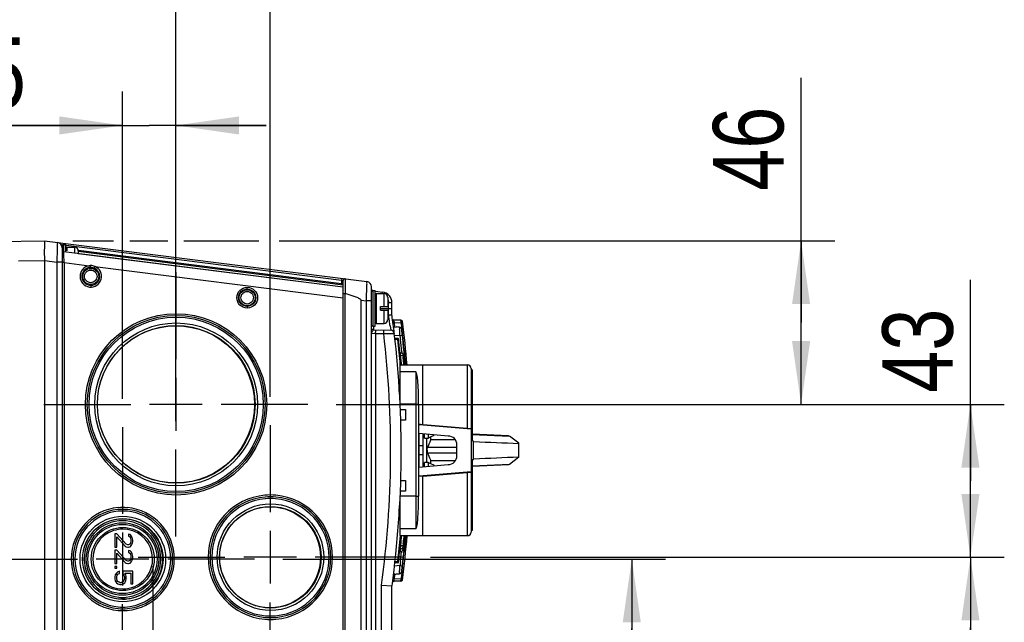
# Model space of a CAD drawing. Header units: inches. Extents: x 0 to 117, y 0 to 83.
# Tile 34 of 73: x 53 to 64, y 69 to 76. Entities that reach past the tile are written whole.
import ezdxf

# ---------------------------------------------------------------- set-up
doc = ezdxf.new("R2010")
doc.units = ezdxf.units.IN
doc.header["$LTSCALE"] = 6.431102
doc.header["$MEASUREMENT"] = 0
doc.linetypes.add('CENTER', pattern=[0.6, 0.375, -0.075, 0.075, -0.075])
doc.layers.get('0').update_dxf_attribs({"linetype": 'CONTINUOUS'})
doc.layers.add('DEFAULT_1', color=7, linetype='CENTER')
doc.styles.get("Standard").update_dxf_attribs({"font": 'txt', "width": 0.8})
doc.dimstyles.new('DIMSTYLE_1', dxfattribs={"dimtxt": 0.78125, "dimasz": 0.7, "dimexe": 0.18, "dimexo": 0.0625, "dimgap": 0.09, "dimtad": 1, "dimdec": 1, "dimzin": 4, "dimdsep": 46, "dimtxsty": 'STANDARD', "dimblk": '_FILLED', "dimblk1": '_FILLED', "dimblk2": '_FILLED', "dimcen": 0.09, "dimadec": 0, "dimazin": 0, "dimtfac": 1, "dimtdec": 1, "dimtofl": 0, "dimtmove": 0, "dimatfit": 3, "dimldrblk": '_FILLED', "dimfxl": 1, "dimtolj": 1, "dimtzin": 4, "dimarcsym": 0})
doc.dimstyles.new('DIMSTYLE_2', dxfattribs={"dimtxt": 0.78125, "dimasz": 0.7, "dimexe": 0.18, "dimexo": 0.0625, "dimgap": 0.09, "dimtad": 1, "dimdec": 0, "dimzin": 4, "dimdsep": 46, "dimtxsty": 'STANDARD', "dimblk": '_FILLED', "dimblk1": '_FILLED', "dimblk2": '_FILLED', "dimcen": 0.09, "dimadec": 0, "dimazin": 0, "dimtfac": 1, "dimtdec": 0, "dimtofl": 0, "dimtmove": 0, "dimatfit": 3, "dimldrblk": '_FILLED', "dimfxl": 1, "dimtolj": 1, "dimtzin": 4, "dimarcsym": 0})

# ---------------------------------------------------------------- blocks, each defined once
blk = doc.blocks.new('_FILLED')
at = {"color": 0, "linetype": 'BYBLOCK'}
blk.add_solid([(0, 0), (-1, 0.143), (-1, -0.143)], dxfattribs=at)
blk = doc.blocks.new('*D3')
at = {"color": 7, "linetype": 'CONTINUOUS'}
for p, q in [((64.009, 70.577), (64.009, 72.803)), ((56.985, 71.423), (64.384, 71.423)), ((64.009, 71.423), (64.009, 70.577)), ((64.009, 69.731), (64.009, 70.577)), ((58.029, 69.731), (64.384, 69.731))]:
    blk.add_line(p, q, dxfattribs=at)
at = {"color": 7, "linetype": 'CONTINUOUS', "xscale": 0.7, "yscale": 0.7, "zscale": 0.7}
for p, rotation in [((64.009, 71.423), 90), ((64.009, 69.731), 270)]:
    blk.add_blockref('_FILLED', p, dxfattribs=dict(at, rotation=rotation))
at = {"color": 7, "linetype": 'CONTINUOUS', "insert": (63.033, 71.553), "char_height": 0.7812, "width": 1.25, "attachment_point": 1, "rotation": 90, "line_spacing_factor": 0.9}
blk.add_mtext('43', dxfattribs=at)
blk = doc.blocks.new('*D4')
at = {"color": 7, "linetype": 'CONTINUOUS'}
for p, q in [((56.394, 69.711), (60.634, 69.711)), ((60.259, 69.711), (60.259, 68.941)), ((60.259, 68.172), (60.259, 68.941)), ((60.259, 68.941), (60.259, 66.514)), ((56.728, 68.172), (60.634, 68.172))]:
    blk.add_line(p, q, dxfattribs=at)
at = {"color": 7, "linetype": 'CONTINUOUS', "xscale": 0.7, "yscale": 0.7, "zscale": 0.7}
for p, rotation in [((60.259, 69.711), 90), ((60.259, 68.172), 270)]:
    blk.add_blockref('_FILLED', p, dxfattribs=dict(at, rotation=rotation))
at = {"color": 7, "linetype": 'CONTINUOUS', "insert": (59.283, 67.764), "char_height": 0.7812, "width": 1.25, "attachment_point": 3, "rotation": 90, "line_spacing_factor": 0.9}
blk.add_mtext('39', dxfattribs=at)
blk = doc.blocks.new('*D16')
at = {"color": 7, "linetype": 'CONTINUOUS'}
for p, q in [((47.548, 73.438), (47.548, 76.898)), ((55.211, 73.198), (55.211, 76.898)), ((47.548, 76.523), (51.379, 76.523)), ((55.211, 76.523), (51.379, 76.523))]:
    blk.add_line(p, q, dxfattribs=at)
at = {"color": 7, "linetype": 'CONTINUOUS', "xscale": 0.7, "yscale": 0.7, "zscale": 0.7, "rotation": 180}
blk.add_blockref('_FILLED', (47.548, 76.523), dxfattribs=at)
at = {"color": 7, "linetype": 'CONTINUOUS', "xscale": 0.7, "yscale": 0.7, "zscale": 0.7}
blk.add_blockref('_FILLED', (55.211, 76.523), dxfattribs=at)
at = {"color": 7, "linetype": 'CONTINUOUS', "insert": (51.379, 77.499), "char_height": 0.7812, "width": 1.875, "attachment_point": 2, "line_spacing_factor": 0.9}
blk.add_mtext('195', dxfattribs=at)
blk = doc.blocks.new('*D17')
at = {"color": 7, "linetype": 'CONTINUOUS'}
for p, q in [((54.62, 71.485), (54.62, 74.886)), ((55.211, 73.198), (55.211, 74.886)), ((54.62, 74.511), (52.299, 74.511)), ((52.299, 74.511), (54.916, 74.511)), ((56.211, 74.511), (54.916, 74.511)), ((55.211, 74.511), (56.211, 74.511))]:
    blk.add_line(p, q, dxfattribs=at)
at = {"color": 7, "linetype": 'CONTINUOUS', "xscale": 0.7, "yscale": 0.7, "zscale": 0.7}
blk.add_blockref('_FILLED', (54.62, 74.511), dxfattribs=at)
at = {"color": 7, "linetype": 'CONTINUOUS', "xscale": 0.7, "yscale": 0.7, "zscale": 0.7, "rotation": 180}
blk.add_blockref('_FILLED', (55.211, 74.511), dxfattribs=at)
at = {"color": 7, "linetype": 'CONTINUOUS', "insert": (53.549, 75.487), "char_height": 0.7812, "width": 1.25, "attachment_point": 3, "line_spacing_factor": 0.9}
blk.add_mtext('15', dxfattribs=at)
blk = doc.blocks.new('*D18')
at = {"color": 7, "linetype": 'CONTINUOUS'}
for p, q in [((55.211, 71.236), (55.211, 76.898)), ((56.254, 71.505), (56.254, 76.898)), ((55.211, 76.523), (54.211, 76.523)), ((54.211, 76.523), (55.733, 76.523)), ((58.995, 76.523), (55.733, 76.523)), ((56.254, 76.523), (58.995, 76.523))]:
    blk.add_line(p, q, dxfattribs=at)
at = {"color": 7, "linetype": 'CONTINUOUS', "xscale": 0.7, "yscale": 0.7, "zscale": 0.7}
blk.add_blockref('_FILLED', (55.211, 76.523), dxfattribs=at)
at = {"color": 7, "linetype": 'CONTINUOUS', "xscale": 0.7, "yscale": 0.7, "zscale": 0.7, "rotation": 180}
blk.add_blockref('_FILLED', (56.254, 76.523), dxfattribs=at)
at = {"color": 7, "linetype": 'CONTINUOUS', "insert": (57.745, 77.499), "char_height": 0.7812, "width": 1.25, "attachment_point": 1, "line_spacing_factor": 0.9}
blk.add_mtext('27', dxfattribs=at)
blk = doc.blocks.new('*D20')
at = {"color": 7, "linetype": 'CONTINUOUS'}
for p, q in [((58.029, 69.731), (64.384, 69.731)), ((64.009, 69.731), (64.009, 68.951)), ((64.009, 68.172), (64.009, 68.951)), ((64.009, 68.951), (64.009, 66.283)), ((56.728, 68.172), (64.384, 68.172))]:
    blk.add_line(p, q, dxfattribs=at)
at = {"color": 7, "linetype": 'CONTINUOUS', "xscale": 0.7, "yscale": 0.7, "zscale": 0.7}
for p, rotation in [((64.009, 69.731), 90), ((64.009, 68.172), 270)]:
    blk.add_blockref('_FILLED', p, dxfattribs=dict(at, rotation=rotation))
at = {"color": 7, "linetype": 'CONTINUOUS', "insert": (63.033, 67.533), "char_height": 0.7812, "width": 1.25, "attachment_point": 3, "rotation": 90, "line_spacing_factor": 0.9}
blk.add_mtext('40', dxfattribs=at)
blk = doc.blocks.new('*D21')
at = {"color": 7, "linetype": 'CONTINUOUS'}
for p, q in [((62.134, 72.328), (62.134, 75.039)), ((54.069, 73.234), (54.521, 73.234)), ((54.702, 73.234), (55.123, 73.234)), ((55.297, 73.234), (56.128, 73.234)), ((56.354, 73.234), (62.509, 73.234)), ((62.134, 73.234), (62.134, 72.328)), ((62.134, 71.423), (62.134, 72.328)), ((56.985, 71.423), (62.509, 71.423))]:
    blk.add_line(p, q, dxfattribs=at)
at = {"color": 7, "linetype": 'CONTINUOUS', "xscale": 0.7, "yscale": 0.7, "zscale": 0.7}
for p, rotation in [((62.134, 73.234), 90), ((62.134, 71.423), 270)]:
    blk.add_blockref('_FILLED', p, dxfattribs=dict(at, rotation=rotation))
at = {"color": 7, "linetype": 'CONTINUOUS', "insert": (61.158, 73.789), "char_height": 0.7812, "width": 1.25, "attachment_point": 1, "rotation": 90, "line_spacing_factor": 0.9}
blk.add_mtext('46', dxfattribs=at)

msp = doc.modelspace()

# ---------------------------------------------------------------- linework, layer by layer
at = {"color": 7, "linetype": 'CONTINUOUS'}
for p, q in [((53.077, 73.222), (53.756, 73.234)), ((53.756, 73.234), (57.327, 72.782)), ((53.954, 73.187), (53.944, 73.188)), ((53.953, 73.182), (53.953, 63.757)), ((53.965, 73.194), (53.965, 73.113)), ((53.965, 73.194), (53.993, 73.194)), ((53.993, 73.109), (53.993, 73.194)), ((57.046, 72.796), (53.996, 73.182)), ((54.004, 73.163), (54.004, 73.123)), ((54.004, 73.163), (54.091, 73.163)), ((54.091, 73.097), (54.091, 73.163)), ((57.063, 72.721), (53.97, 73.112)), ((53.971, 73.052), (53.971, 73.065)), ((53.972, 73.024), (53.971, 73.052)), ((57.063, 72.743), (54.129, 73.114)), ((54.13, 73.123), (54.13, 73.092)), ((54.13, 73.095), (57.063, 72.725)), ((54.131, 73.131), (57.046, 72.763)), ((53.468, 73.012), (53.756, 73.017)), ((53.756, 73.017), (53.756, 63.922)), ((53.756, 73.016), (53.895, 72.998)), ((53.895, 63.941), (53.895, 72.998)), ((53.953, 72.998), (53.895, 72.998)), ((53.973, 72.993), (53.953, 72.993)), ((53.972, 73.008), (53.972, 73.024)), ((53.973, 72.993), (53.972, 73.008)), ((53.973, 72.993), (53.973, 63.947)), ((53.973, 72.993), (54.252, 72.957)), ((54.254, 72.938), (54.252, 72.957)), ((54.268, 72.939), (54.269, 72.959)), ((54.306, 72.931), (54.314, 72.95)), ((54.314, 72.95), (57.064, 72.602)), ((54.268, 72.741), (54.269, 72.721)), ((57.046, 72.796), (57.046, 72.763)), ((57.046, 72.796), (57.063, 72.793)), ((57.063, 72.76), (57.046, 72.763)), ((57.063, 64.146), (57.063, 72.793)), ((57.063, 72.793), (57.063, 72.793)), ((57.085, 72.781), (57.085, 72.735)), ((57.085, 72.735), (57.085, 72.715)), ((57.378, 64.215), (57.378, 72.724)), ((56, 72.699), (56.001, 72.718)), ((57.083, 72.651), (57.083, 64.289)), ((57.085, 72.695), (57.084, 72.673)), ((57.084, 72.673), (57.084, 72.65)), ((57.085, 72.715), (57.085, 72.695)), ((57.39, 72.682), (57.39, 72.289)), ((57.39, 72.682), (57.418, 72.682)), ((57.418, 72.289), (57.418, 72.682)), ((57.422, 72.676), (57.5, 72.666)), ((57.43, 72.651), (57.43, 72.32)), ((57.43, 72.651), (57.516, 72.651)), ((57.516, 72.505), (57.516, 72.651)), ((56, 72.508), (56.001, 72.489)), ((57.26, 72.577), (57.26, 64.362)), ((57.26, 72.577), (57.32, 72.569)), ((57.32, 64.37), (57.32, 72.569)), ((57.378, 72.569), (57.32, 72.569)), ((57.556, 72.611), (57.556, 72.505)), ((57.565, 72.415), (57.565, 72.549)), ((57.603, 72.549), (57.565, 72.549)), ((57.603, 72.406), (57.603, 72.549)), ((55.214, 72.408), (55.214, 72.408)), ((57.477, 72.505), (57.556, 72.505)), ((57.477, 72.466), (57.477, 72.505)), ((57.477, 72.485), (57.603, 72.485)), ((57.477, 72.466), (57.556, 72.466)), ((57.516, 72.32), (57.516, 72.466)), ((57.556, 72.466), (57.556, 72.36)), ((57.39, 72.289), (57.418, 72.289)), ((57.398, 72.289), (57.398, 72.249)), ((57.43, 72.32), (57.516, 72.32)), ((57.584, 72.291), (57.59, 72.244)), ((57.703, 72.357), (57.624, 72.357)), ((57.624, 72.355), (57.624, 72.357)), ((57.626, 72.348), (57.624, 72.355)), ((57.627, 72.341), (57.626, 72.348)), ((57.631, 72.328), (57.627, 72.341)), ((57.631, 72.328), (57.704, 72.327)), ((57.631, 72.323), (57.631, 72.328)), ((57.633, 72.312), (57.631, 72.323)), ((57.707, 72.307), (57.709, 72.287)), ((57.378, 72.211), (57.421, 72.209)), ((57.398, 72.249), (57.59, 72.244)), ((57.421, 72.209), (57.512, 72.206)), ((57.421, 72.209), (57.421, 64.731)), ((57.62, 72.282), (57.65, 72.279)), ((57.629, 72.191), (57.692, 72.185)), ((57.692, 72.185), (57.697, 72.186)), ((57.692, 72.185), (57.695, 72.159)), ((57.697, 72.186), (57.717, 72.188)), ((57.712, 72.267), (57.712, 72.247)), ((57.712, 72.247), (57.713, 72.237)), ((57.716, 72.207), (57.719, 72.207)), ((57.719, 72.212), (57.719, 72.207)), ((57.721, 72.192), (57.723, 72.181)), ((57.633, 72.156), (57.667, 72.156)), ((57.668, 72.14), (57.634, 72.14)), ((57.668, 72.14), (57.667, 72.154)), ((57.668, 72.14), (57.676, 72.141)), ((57.695, 72.159), (57.696, 72.155)), ((57.696, 72.155), (57.696, 72.151)), ((57.696, 72.151), (57.697, 72.143)), ((57.726, 72.158), (57.722, 72.158)), ((57.725, 72.164), (57.726, 72.158)), ((57.726, 72.158), (57.741, 72.16)), ((57.725, 71.982), (57.698, 71.992)), ((57.698, 71.984), (57.698, 71.988)), ((57.701, 71.968), (57.727, 71.959)), ((57.701, 71.967), (57.701, 71.968)), ((57.703, 71.946), (57.701, 71.967)), ((57.712, 72.004), (57.713, 71.993)), ((57.713, 71.993), (57.714, 71.987)), ((57.727, 71.974), (57.727, 71.977)), ((57.743, 71.996), (57.744, 71.984)), ((57.744, 71.984), (57.745, 71.973)), ((57.745, 71.973), (57.746, 71.96)), ((57.693, 71.859), (58.441, 71.859)), ((57.693, 71.424), (57.693, 71.859)), ((57.707, 71.901), (57.706, 71.918)), ((57.709, 71.882), (57.707, 71.901)), ((57.727, 71.959), (57.729, 71.946)), ((57.746, 71.96), (57.747, 71.95)), ((57.75, 71.914), (57.751, 71.907)), ((57.751, 71.907), (57.752, 71.896)), ((57.752, 71.896), (57.753, 71.881)), ((57.753, 71.881), (57.754, 71.875)), ((57.754, 71.875), (57.755, 71.858)), ((57.945, 71.202), (57.945, 71.859)), ((58.441, 71.158), (58.441, 71.859)), ((57.867, 71.784), (57.693, 71.784)), ((57.867, 71.784), (57.867, 70.045)), ((58.481, 71.82), (58.481, 71.155)), ((58.493, 71.804), (58.481, 71.804)), ((58.493, 71.804), (58.493, 71.018)), ((55.211, 71.716), (55.211, 71.131)), ((57.685, 71.643), (57.693, 71.643)), ((57.685, 71.564), (57.685, 71.643)), ((55.503, 71.423), (54.919, 71.423)), ((57.867, 71.424), (57.693, 71.424)), ((57.898, 71.423), (57.898, 70.406)), ((57.693, 71.367), (57.752, 71.367)), ((57.752, 71.367), (57.752, 71.249)), ((57.752, 71.249), (57.7, 71.249)), ((57.898, 71.206), (57.945, 71.202)), ((57.903, 71.201), (58.481, 71.151)), ((57.95, 71.201), (58.481, 71.155)), ((57.902, 71.101), (57.902, 70.728)), ((58.225, 71.072), (57.902, 71.1)), ((57.949, 70.733), (57.949, 71.096)), ((57.965, 71.05), (57.965, 71.095)), ((58.004, 71.091), (58.004, 71.05)), ((58.481, 71.151), (58.481, 70.678)), ((58.895, 71.074), (58.493, 71.092)), ((58.493, 71.089), (58.904, 71.071)), ((57.965, 71.05), (58.004, 71.05)), ((57.985, 71.05), (57.985, 70.779)), ((58.004, 71.05), (58.01, 71.053)), ((58.306, 71.03), (58.035, 71.03)), ((58.508, 71.017), (58.493, 71.018)), ((58.508, 70.812), (58.508, 71.017)), ((58.895, 71.074), (58.904, 71.071)), ((59.009, 70.992), (58.904, 71.071)), ((57.949, 70.964), (57.902, 70.964)), ((58.323, 70.944), (57.997, 70.944)), ((57.997, 70.885), (58.323, 70.885)), ((58.323, 70.855), (58.323, 70.974)), ((57.949, 70.865), (57.902, 70.865)), ((58.004, 70.779), (57.965, 70.779)), ((57.965, 70.734), (57.965, 70.779)), ((58.004, 70.779), (58.004, 70.738)), ((58.01, 70.776), (58.004, 70.779)), ((58.306, 70.799), (58.035, 70.799)), ((58.035, 70.793), (58.035, 70.799)), ((58.493, 70.811), (58.508, 70.812)), ((58.493, 70.811), (58.493, 70.025)), ((59.009, 70.838), (58.904, 70.758)), ((57.902, 70.729), (58.225, 70.757)), ((58.481, 70.678), (57.903, 70.628)), ((57.95, 70.628), (58.481, 70.674)), ((58.441, 69.97), (58.441, 70.671)), ((58.481, 70.674), (58.481, 70.009)), ((58.904, 70.758), (58.493, 70.74)), ((58.895, 70.755), (58.493, 70.737)), ((58.904, 70.758), (58.895, 70.755)), ((57.699, 70.58), (57.752, 70.58)), ((57.752, 70.58), (57.752, 70.462)), ((57.945, 70.628), (57.898, 70.623)), ((57.945, 69.97), (57.945, 70.628)), ((55.214, 70.439), (55.214, 70.439)), ((57.752, 70.462), (57.693, 70.462)), ((56.257, 70.4), (56.258, 70.4)), ((57.867, 70.405), (57.693, 70.405)), ((57.693, 69.97), (57.693, 70.405)), ((54.622, 70.262), (54.623, 70.262)), ((57.685, 70.186), (57.685, 70.266)), ((57.685, 70.186), (57.693, 70.186)), ((54.62, 70.003), (54.62, 69.418)), ((56.254, 70.023), (56.254, 69.439)), ((57.867, 70.045), (57.693, 70.045)), ((58.493, 70.025), (58.481, 70.025)), ((54.536, 69.99), (54.536, 69.842)), ((54.557, 69.99), (54.536, 69.99)), ((54.661, 69.875), (54.557, 69.99)), ((54.557, 69.842), (54.557, 69.957)), ((54.557, 69.957), (54.649, 69.855)), ((54.686, 69.986), (54.687, 69.986)), ((54.686, 69.965), (54.687, 69.965)), ((54.687, 69.986), (54.687, 69.965)), ((54.703, 69.982), (54.687, 69.986)), ((54.687, 69.965), (54.699, 69.957)), ((54.699, 69.957), (54.699, 69.957)), ((54.699, 69.957), (54.707, 69.945)), ((54.72, 69.965), (54.703, 69.982)), ((54.707, 69.945), (54.707, 69.945)), ((54.707, 69.945), (54.712, 69.924)), ((54.712, 69.908), (54.707, 69.888)), ((54.711, 69.924), (54.712, 69.924)), ((54.711, 69.908), (54.712, 69.908)), ((54.712, 69.924), (54.712, 69.908)), ((54.728, 69.949), (54.72, 69.965)), ((54.733, 69.92), (54.728, 69.949)), ((54.728, 69.879), (54.733, 69.904)), ((54.733, 69.904), (54.733, 69.92)), ((57.693, 69.97), (58.441, 69.97)), ((57.703, 69.878), (57.704, 69.891)), ((57.704, 69.891), (57.706, 69.905)), ((57.706, 69.905), (57.707, 69.922)), ((57.707, 69.922), (57.709, 69.942)), ((57.735, 69.948), (57.733, 69.929)), ((57.736, 69.97), (57.735, 69.948)), ((57.751, 69.91), (57.748, 69.879)), ((57.752, 69.928), (57.751, 69.917)), ((57.751, 69.917), (57.751, 69.91)), ((57.753, 69.94), (57.752, 69.928)), ((57.754, 69.945), (57.753, 69.94)), ((57.756, 69.966), (57.754, 69.949)), ((57.754, 69.949), (57.754, 69.945)), ((54.535, 69.842), (54.557, 69.842)), ((54.536, 69.81), (54.536, 69.662)), ((54.557, 69.81), (54.536, 69.81)), ((54.661, 69.695), (54.557, 69.81)), ((54.649, 69.855), (54.649, 69.855)), ((54.649, 69.855), (54.661, 69.847)), ((54.678, 69.867), (54.661, 69.875)), ((54.661, 69.847), (54.661, 69.847)), ((54.661, 69.847), (54.678, 69.842)), ((54.687, 69.867), (54.678, 69.867)), ((54.678, 69.842), (54.687, 69.842)), ((54.686, 69.806), (54.687, 69.806)), ((54.686, 69.785), (54.687, 69.785)), ((54.699, 69.875), (54.687, 69.867)), ((54.687, 69.842), (54.703, 69.847)), ((54.687, 69.806), (54.687, 69.785)), ((54.703, 69.801), (54.687, 69.806)), ((54.687, 69.785), (54.699, 69.777)), ((54.707, 69.888), (54.699, 69.875)), ((54.699, 69.875), (54.699, 69.875)), ((54.703, 69.847), (54.72, 69.863)), ((54.72, 69.785), (54.703, 69.801)), ((54.707, 69.888), (54.707, 69.888)), ((54.72, 69.863), (54.728, 69.879)), ((54.728, 69.769), (54.72, 69.785)), ((57.697, 69.824), (57.694, 69.793)), ((57.694, 69.792), (57.721, 69.802)), ((57.699, 69.842), (57.701, 69.851)), ((57.701, 69.855), (57.703, 69.878)), ((57.701, 69.855), (57.727, 69.865)), ((57.701, 69.851), (57.702, 69.856)), ((57.726, 69.862), (57.702, 69.856)), ((57.709, 69.791), (57.708, 69.78)), ((57.71, 69.798), (57.709, 69.791)), ((57.718, 69.829), (57.724, 69.831)), ((57.724, 69.831), (57.721, 69.803)), ((57.724, 69.831), (57.725, 69.832)), ((57.726, 69.866), (57.726, 69.862)), ((57.726, 69.862), (57.73, 69.861)), ((57.729, 69.877), (57.727, 69.865)), ((57.741, 69.811), (57.74, 69.8)), ((57.743, 69.827), (57.741, 69.811)), ((57.744, 69.839), (57.743, 69.827)), ((57.745, 69.851), (57.744, 69.839)), ((57.746, 69.855), (57.745, 69.851)), ((57.747, 69.875), (57.746, 69.864)), ((57.746, 69.864), (57.746, 69.855)), ((57.748, 69.879), (57.747, 69.875)), ((54.913, 69.711), (54.328, 69.711)), ((54.557, 69.662), (54.557, 69.777)), ((54.557, 69.777), (54.649, 69.674)), ((54.649, 69.674), (54.649, 69.674)), ((54.649, 69.674), (54.661, 69.666)), ((54.678, 69.687), (54.661, 69.695)), ((54.687, 69.687), (54.678, 69.687)), ((54.699, 69.695), (54.687, 69.687)), ((54.699, 69.777), (54.699, 69.777)), ((54.699, 69.777), (54.707, 69.765)), ((54.707, 69.707), (54.699, 69.695)), ((54.699, 69.695), (54.699, 69.695)), ((54.703, 69.666), (54.72, 69.683)), ((54.707, 69.765), (54.707, 69.765)), ((54.707, 69.765), (54.712, 69.744)), ((54.712, 69.728), (54.707, 69.707)), ((54.707, 69.707), (54.707, 69.707)), ((54.711, 69.744), (54.712, 69.744)), ((54.711, 69.728), (54.712, 69.728)), ((54.712, 69.744), (54.712, 69.728)), ((54.72, 69.683), (54.728, 69.699)), ((54.733, 69.74), (54.728, 69.769)), ((54.728, 69.699), (54.733, 69.724)), ((54.733, 69.724), (54.733, 69.74)), ((56.547, 69.731), (55.962, 69.731)), ((57.634, 69.684), (57.668, 69.684)), ((57.667, 69.668), (57.668, 69.68)), ((57.676, 69.683), (57.668, 69.684)), ((57.697, 69.673), (57.696, 69.666)), ((57.697, 69.68), (57.697, 69.673)), ((54.535, 69.662), (54.557, 69.662)), ((54.535, 69.609), (54.557, 69.609)), ((54.536, 69.629), (54.536, 69.609)), ((54.557, 69.629), (54.536, 69.629)), ((54.569, 69.568), (54.553, 69.555)), ((54.557, 69.609), (54.557, 69.629)), ((54.586, 69.576), (54.569, 69.568)), ((54.569, 69.568), (54.569, 69.568)), ((54.586, 69.551), (54.586, 69.576)), ((54.586, 69.576), (54.586, 69.576)), ((54.624, 69.576), (54.624, 69.547)), ((54.733, 69.576), (54.624, 69.576)), ((54.661, 69.666), (54.661, 69.666)), ((54.661, 69.666), (54.678, 69.662)), ((54.678, 69.662), (54.687, 69.662)), ((54.687, 69.662), (54.703, 69.666)), ((54.733, 69.436), (54.733, 69.576)), ((57.693, 69.639), (57.629, 69.633)), ((57.667, 69.668), (57.633, 69.668)), ((57.696, 69.666), (57.693, 69.639)), ((57.693, 69.639), (57.697, 69.638)), ((57.697, 69.638), (57.718, 69.635)), ((57.713, 69.576), (57.712, 69.555)), ((57.713, 69.586), (57.713, 69.576)), ((57.719, 69.614), (57.716, 69.614)), ((57.72, 69.619), (57.719, 69.614)), ((57.719, 69.614), (57.719, 69.609)), ((57.722, 69.663), (57.726, 69.663)), ((57.726, 69.663), (57.741, 69.661)), ((54.535, 69.514), (54.536, 69.514)), ((54.535, 69.49), (54.536, 69.49)), ((54.54, 69.535), (54.536, 69.514)), ((54.536, 69.514), (54.536, 69.49)), ((54.536, 69.49), (54.54, 69.469)), ((54.553, 69.555), (54.54, 69.535)), ((54.54, 69.535), (54.54, 69.535)), ((54.54, 69.469), (54.54, 69.469)), ((54.54, 69.469), (54.553, 69.449)), ((54.552, 69.555), (54.553, 69.555)), ((54.557, 69.514), (54.561, 69.531)), ((54.557, 69.49), (54.557, 69.514)), ((54.561, 69.473), (54.557, 69.49)), ((54.561, 69.531), (54.569, 69.543)), ((54.569, 69.461), (54.561, 69.473)), ((54.569, 69.543), (54.586, 69.551)), ((54.582, 69.453), (54.569, 69.461)), ((54.628, 69.461), (54.615, 69.453)), ((54.623, 69.547), (54.624, 69.547)), ((54.624, 69.547), (54.636, 69.531)), ((54.636, 69.473), (54.628, 69.461)), ((54.628, 69.461), (54.628, 69.461)), ((54.636, 69.531), (54.636, 69.531)), ((54.636, 69.531), (54.64, 69.514)), ((54.64, 69.49), (54.636, 69.473)), ((54.636, 69.473), (54.636, 69.473)), ((54.64, 69.514), (54.64, 69.514)), ((54.64, 69.514), (54.64, 69.49)), ((54.64, 69.49), (54.64, 69.49)), ((54.645, 69.555), (54.712, 69.555)), ((54.657, 69.535), (54.645, 69.555)), ((54.645, 69.449), (54.657, 69.469)), ((54.661, 69.514), (54.657, 69.535)), ((54.657, 69.469), (54.661, 69.49)), ((54.661, 69.49), (54.661, 69.514)), ((54.712, 69.555), (54.712, 69.436)), ((57.637, 69.543), (57.62, 69.542)), ((57.703, 69.464), (57.624, 69.464)), ((57.631, 69.493), (57.704, 69.494)), ((57.635, 69.532), (57.636, 69.538)), ((57.636, 69.538), (57.637, 69.543)), ((57.637, 69.543), (57.645, 69.544)), ((57.681, 69.547), (57.686, 69.548)), ((57.688, 69.562), (57.686, 69.549)), ((57.686, 69.549), (57.686, 69.548)), ((57.71, 69.535), (57.704, 69.494)), ((54.552, 69.449), (54.553, 69.449)), ((54.553, 69.449), (54.569, 69.436)), ((54.569, 69.436), (54.569, 69.436)), ((54.569, 69.436), (54.59, 69.428)), ((54.594, 69.449), (54.582, 69.453)), ((54.59, 69.428), (54.607, 69.428)), ((54.603, 69.449), (54.594, 69.449)), ((54.615, 69.453), (54.603, 69.449)), ((54.607, 69.428), (54.628, 69.436)), ((54.615, 69.453), (54.615, 69.453)), ((54.628, 69.436), (54.645, 69.449)), ((54.711, 69.436), (54.733, 69.436)), ((57.487, 64.732), (57.487, 69.423)), ((57.487, 69.423), (57.603, 69.415)), ((57.603, 64.391), (57.603, 69.415)), ((54.622, 69.159), (54.623, 69.159)), ((56.257, 69.062), (56.258, 69.062))]:
    msp.add_line(p, q, dxfattribs=at)
for points in [[(57.687, 69.782), (57.687, 69.785), (57.688, 69.787), (57.69, 69.789), (57.691, 69.791), (57.694, 69.792), (57.694, 69.792)], [(57.726, 69.805), (57.728, 69.807), (57.729, 69.81), (57.729, 69.812)]]:
    msp.add_lwpolyline(points, dxfattribs=at)
for centre, radius in [((54.268, 72.84), 0.0891), ((56.001, 72.604), 0.115), ((56, 72.604), 0.0951), ((56, 72.604), 0.0889), ((55.213, 71.423), 1.004), ((55.214, 71.423), 0.984), ((55.214, 71.423), 0.965), ((55.214, 71.423), 0.901), ((55.214, 71.423), 0.873), ((55.211, 71.423), 0.87), ((56.258, 69.731), 0.59), ((56.258, 69.731), 0.562), ((56.254, 69.731), 0.559), ((54.623, 69.711), 0.474), ((54.623, 69.711), 0.446), ((54.62, 69.711), 0.401), ((54.62, 69.711), 0.383), ((54.622, 69.711), 0.349)]:
    msp.add_circle(centre, radius, dxfattribs=at)
for centre, radius, start, end in [((53.894, 73.157), 0.0591, 0, 82.8), ((53.965, 73.182), 0.0118, 90, 180), ((54.004, 73.151), 0.0118, 90, 180), ((54.091, 73.123), 0.0394, 0, 90), ((53.973, 73.131), 0.0197, 180, 262.8), ((54.268, 72.84), 0.119, 97.9253, 67.6699), ((54.268, 72.84), 0.0991, 97.926, 67.6646), ((57.083, 72.793), 0.0197, 82.8, 180), ((57.319, 72.724), 0.0591, 0, 82.8), ((56.378, 70.034), 2.71, 74.7527, 74.9287), ((57.398, 72.699), 0.0197, 180, 237.9294), ((57.39, 72.67), 0.0118, 90, 180), ((57.43, 72.639), 0.0118, 90, 180), ((57.485, 72.549), 0.118, 0, 82.8), ((57.516, 72.611), 0.0394, 0, 90), ((57.486, 72.549), 0.0784, 0.0303, 7.1997), ((49.596, 71.144), 8.07, 8.8933, 9.0675), ((46.682, 70.911), 11.024, 6.7725, 7.7999), ((57.39, 72.3), 0.0118, 180, 270), ((57.43, 72.332), 0.0118, 180, 270), ((57.516, 72.359), 0.0394, 270, 360), ((49.428, 71.117), 8.24, 8.5784, 8.8949), ((49.543, 71.135), 8.123, 8.1838, 8.5767), ((57.624, 72.373), 0.0157, 187.6129, 269.7), ((46.677, 70.918), 11.044, 7.087, 7.252), ((57.703, 72.341), 0.0157, 7.3954, 89.7), ((55.979, 72.106), 1.739, 6.986, 7.318), ((60.217, 72.625), 2.53, 186.986, 187.2142), ((46.682, 70.911), 11.13, 4.8898, 7.3954), ((57.398, 72.268), 0.0197, 208.7744, 268.5), ((55.305, 72.265), 2.117, 358.4795, 358.8558), ((46.639, 70.911), 10.95, 352.1878, 6.7937), ((57.589, 72.204), 0.0394, 6.7637, 88.5), ((46.682, 70.911), 11.024, 352.2001, 6.7637), ((55.725, 72.1), 1.969, 3.7728, 4.5401), ((54.337, 72.006), 3.361, 3.4556, 3.8215), ((53.728, 71.968), 3.97, 3.2986, 3.4632), ((53.648, 71.964), 4.05, 3.1353, 3.2997), ((46.682, 70.911), 11.11, 4.8915, 6.9171), ((50.139, 71.166), 7.651, 7.7079, 7.8254), ((49.402, 71.068), 8.394, 7.501, 7.6179), ((57.667, 72.148), 0.00787, 6.4469, 90), ((46.727, 70.912), 11.01, 4.9382, 6.4057), ((46.727, 70.912), 11.018, 4.9348, 6.4469), ((46.688, 70.911), 11.078, 5.662, 6.3858), ((46.688, 70.911), 11.108, 5.6062, 6.4442), ((57.702, 72.003), 0.0118, 185.678, 250), ((57.629, 71.895), 0.0994, 47.7404, 50.731), ((57.721, 71.971), 0.0118, 5.5029, 70), ((46.727, 70.912), 11.057, 4.9167, 5.5006), ((57.631, 71.871), 0.0994, 47.7124, 50.6483), ((48.015, 70.979), 9.735, 5.5352, 5.6964), ((47.046, 70.886), 10.71, 5.2135, 5.3352), ((46.668, 70.967), 11.103, 4.7872, 5.0571), ((45.552, 70.872), 12.224, 4.6343, 4.7963), ((46.68, 70.911), 11.115, 5.178, 5.3644), ((58.441, 71.82), 0.0394, 0, 90), ((56.213, 74.86), 4.21, 295.2683, 295.4421), ((57.063, 73.079), 2.236, 295.3806, 296.2185), ((55.607, 70.889), 2.432, 3.5909, 4.1069), ((55.765, 70.899), 2.274, 3.2863, 3.5907), ((57.573, 72.042), 1.081, 296.2529, 296.9799), ((57.777, 71.642), 0.632, 296.9622, 298.0354), ((58.225, 70.974), 0.0984, 0, 90), ((57.295, 70.503), 0.797, 21.8416, 22.3939), ((55.59, 70.941), 2.45, 355.8944, 356.2653), ((55.691, 70.934), 2.348, 356.2643, 356.5591), ((58.225, 70.855), 0.0984, 270, 360), ((56.257, 69.731), 0.689, 95.0066, 264.9933), ((56.258, 69.731), 0.669, 95.0078, 264.9922), ((56.258, 69.731), 0.65, 95.0083, 264.9935), ((56.257, 69.733), 0.687, 84.9815, 95.0184), ((56.258, 69.733), 0.667, 84.9794, 95.0205), ((56.258, 69.733), 0.648, 84.9817, 95.0201), ((56.258, 69.731), 0.65, 275.0083, 84.9935), ((56.258, 69.731), 0.669, 275.0078, 84.9922), ((56.257, 69.731), 0.689, 275.0066, 84.9933), ((54.622, 69.711), 0.571, 94.9943, 265.0089), ((54.623, 69.711), 0.551, 90.0092, 269.9908), ((54.623, 69.711), 0.531, 95.4644, 264.5369), ((54.622, 69.712), 0.549, 84.5189, 95.4811), ((54.622, 69.712), 0.569, 84.9973, 95.0059), ((54.623, 69.712), 0.53, 84.5187, 95.4826), ((54.622, 69.711), 0.571, 274.9942, 85.0089), ((54.623, 69.711), 0.531, 275.4644, 84.5369), ((54.623, 69.711), 0.551, 275.4614, 84.5386), ((54.62, 69.711), 0.444, 90.0092, 269.9908), ((54.62, 69.711), 0.424, 95.4427, 264.5571), ((54.62, 69.712), 0.423, 84.5386, 95.4612), ((54.62, 69.712), 0.442, 84.5189, 89.9904), ((54.62, 69.711), 0.424, 275.4427, 84.5572), ((54.62, 69.711), 0.444, 275.4608, 84.5393), ((54.622, 69.711), 0.331, 107.9757, 269.9895), ((54.622, 69.708), 0.333, 90.0641, 107.9066), ((54.622, 69.711), 0.331, 293.9697, 89.9892), ((58.441, 70.009), 0.0394, 270, 360), ((46.727, 70.912), 11.01, 353.5943, 355.0897), ((46.727, 70.912), 11.018, 353.5531, 355.093), ((47.662, 70.88), 10.09, 354.6628, 354.8223), ((46.682, 70.911), 11.11, 353.0995, 355.1216), ((46.682, 70.911), 11.13, 352.6046, 355.1502), ((46.727, 70.912), 11.057, 354.294, 355.1187), ((46.207, 70.896), 11.567, 354.9473, 355.206), ((57.631, 69.953), 0.0994, 309.3516, 312.2851), ((55.162, 79.199), 9.712, 285.1312, 285.2585), ((46.689, 70.91), 11.076, 353.6271, 354.1466), ((57.597, 69.852), 0.13, 2.7764, 4.7003), ((46.688, 70.91), 11.107, 353.5558, 354.2673), ((57.667, 69.676), 0.00787, 270, 353.5531), ((55.942, 69.707), 1.751, 355.4659, 356.0103), ((56.713, 69.646), 0.978, 355.0579, 355.451), ((55.029, 69.772), 2.667, 355.9841, 356.192), ((54.321, 69.819), 3.377, 356.1965, 356.5577), ((53.686, 69.857), 4.012, 356.5506, 356.8753), ((50.739, 70.574), 7.046, 352.2098, 352.3405), ((49.857, 70.693), 7.935, 352.3394, 352.545), ((57.624, 69.448), 0.0157, 90.3, 172.3871), ((46.682, 70.903), 11.039, 352.6655, 352.8683), ((57.086, 75.854), 6.334, 275.0689, 275.2427), ((57.096, 75.737), 6.217, 275.2424, 275.3912), ((57.703, 69.48), 0.0157, 270.3, 352.6046), ((54.62, 69.709), 0.423, 264.5386, 275.4612), ((54.62, 69.709), 0.442, 270.0096, 275.4811), ((54.623, 69.709), 0.549, 264.5189, 275.4811), ((54.622, 69.709), 0.569, 264.9973, 275.0059), ((54.623, 69.709), 0.53, 264.5187, 275.4826), ((56.257, 69.729), 0.687, 264.9815, 275.0184), ((56.258, 69.729), 0.667, 264.9794, 275.0205), ((56.258, 69.729), 0.648, 264.9817, 275.0201)]:
    msp.add_arc(centre, radius, start, end, dxfattribs=at)
for centre, major_axis, ratio, start_param, end_param in [((57.2, 72.228), (0.892, -0.032), 0.087853, 7.281684, 7.328755), ((57.867, 71.423), (0, -0.361), 0.087156, 7.853982, 9.424778), ((21.85, 72.687), (50.961, -2.217), 0.00228, -0.767852, -0.753605), ((58.895, 70.915), (0, 0.931), 0.122786, -1.65352, -1.488072), ((21.85, 69.142), (50.961, 2.217), 0.00228, 0.753605, 0.767852), ((57.867, 70.406), (0, 0.361), 0.087156, -3.141593, -1.570796)]:
    msp.add_ellipse(centre, major_axis=major_axis, ratio=ratio, start_param=start_param, end_param=end_param, dxfattribs=at)
for points, knots in [([(53.756, 73.234), (53.757, 73.212), (53.755, 73.168), (53.751, 73.096), (53.756, 73.045), (53.756, 73.017)], [0, 0, 0, 0, 0.292995, 0.617736, 1, 1, 1, 1]), ([(53.895, 72.998), (53.896, 73.026), (53.898, 73.066), (53.899, 73.117), (53.9, 73.15), (53.9, 73.176), (53.902, 73.197), (53.9, 73.206), (53.903, 73.215), (53.902, 73.215)], [0, 0, 0, 0, 0.382013, 0.554731, 0.70627, 0.83085, 0.923496, 0.980609, 1, 1, 1, 1]), ([(53.971, 73.065), (53.971, 73.072), (53.971, 73.083), (53.97, 73.099), (53.972, 73.105), (53.969, 73.112), (53.97, 73.112)], [0, 0, 0, 0, 0.418968, 0.735925, 0.933057, 1, 1, 1, 1]), ([(54.268, 72.77), (54.251, 72.77), (54.214, 72.785), (54.191, 72.839), (54.213, 72.894), (54.25, 72.909), (54.268, 72.909)], [0, 0, 0, 0, 0.250125, 0.500005, 0.749862, 1, 1, 1, 1]), ([(54.268, 72.909), (54.286, 72.909), (54.323, 72.894), (54.345, 72.84), (54.323, 72.786), (54.286, 72.77), (54.268, 72.77)], [0, 0, 0, 0, 0.250125, 0.500005, 0.749862, 1, 1, 1, 1]), ([(57.046, 72.796), (57.046, 72.799), (57.048, 72.808), (57.056, 72.817), (57.063, 72.816)], [0, 0, 0, 0, 0.300625, 1, 1, 1, 1]), ([(57.086, 72.813), (57.086, 72.813), (57.085, 72.809), (57.086, 72.804), (57.085, 72.793), (57.085, 72.786), (57.085, 72.781)], [0, 0, 0, 0, 0.064366, 0.255129, 0.569145, 1, 1, 1, 1]), ([(57.32, 72.569), (57.321, 72.597), (57.323, 72.636), (57.324, 72.686), (57.325, 72.718), (57.326, 72.744), (57.328, 72.765), (57.325, 72.774), (57.328, 72.782), (57.327, 72.782)], [0, 0, 0, 0, 0.382021, 0.55474, 0.706277, 0.830854, 0.923497, 0.980608, 1, 1, 1, 1]), ([(56.001, 72.534), (55.983, 72.534), (55.946, 72.549), (55.924, 72.603), (55.946, 72.657), (55.982, 72.673), (56, 72.673)], [0, 0, 0, 0, 0.250126, 0.500005, 0.749861, 1, 1, 1, 1]), ([(56, 72.673), (56.018, 72.673), (56.055, 72.658), (56.077, 72.604), (56.055, 72.55), (56.018, 72.534), (56.001, 72.534)], [0, 0, 0, 0, 0.250126, 0.500005, 0.749861, 1, 1, 1, 1]), ([(57.063, 72.648), (57.063, 72.65), (57.074, 72.649), (57.078, 72.651), (57.083, 72.651)], [0, 0, 0, 0, 0.299367, 1, 1, 1, 1]), ([(57.091, 72.649), (57.106, 72.645), (57.136, 72.636), (57.18, 72.622), (57.218, 72.608), (57.244, 72.595), (57.26, 72.585), (57.26, 72.577)], [0, 0, 0, 0, 0.250311, 0.500614, 0.750804, 0.875409, 1, 1, 1, 1]), ([(57.499, 72.651), (57.499, 72.653), (57.499, 72.657), (57.5, 72.662), (57.5, 72.665)], [0, 0, 0, 0, 0.358606, 1, 1, 1, 1]), ([(57.584, 72.415), (57.586, 72.415), (57.593, 72.414), (57.603, 72.411), (57.603, 72.406)], [0, 0, 0, 0, 0.376538, 1, 1, 1, 1]), ([(57.631, 72.328), (57.629, 72.328), (57.625, 72.327), (57.621, 72.326), (57.616, 72.323), (57.618, 72.321), (57.619, 72.32)], [0, 0, 0, 0, 0.313145, 0.619831, 0.811812, 1, 1, 1, 1]), ([(57.704, 72.327), (57.704, 72.334), (57.705, 72.344), (57.702, 72.352), (57.704, 72.357), (57.703, 72.357)], [0, 0, 0, 0, 0.666495, 0.910566, 1, 1, 1, 1]), ([(57.704, 72.327), (57.706, 72.328), (57.71, 72.328), (57.714, 72.33), (57.719, 72.332), (57.716, 72.334), (57.715, 72.335)], [0, 0, 0, 0, 0.313141, 0.61984, 0.811827, 1, 1, 1, 1]), ([(57.378, 72.211), (57.378, 72.219), (57.385, 72.231), (57.393, 72.241), (57.396, 72.249), (57.398, 72.249)], [0, 0, 0, 0, 0.575136, 0.856332, 1, 1, 1, 1]), ([(57.421, 72.248), (57.422, 72.248), (57.421, 72.244), (57.422, 72.238), (57.421, 72.229), (57.421, 72.223)], [0, 0, 0, 0, 0.071032, 0.274273, 1, 1, 1, 1]), ([(57.512, 72.206), (57.512, 72.211), (57.512, 72.22), (57.513, 72.233), (57.511, 72.24), (57.513, 72.246), (57.512, 72.246)], [0, 0, 0, 0, 0.38194, 0.706726, 0.923303, 1, 1, 1, 1]), ([(57.512, 72.206), (57.527, 72.207), (57.554, 72.207), (57.587, 72.208), (57.607, 72.208), (57.619, 72.209), (57.624, 72.208), (57.628, 72.21), (57.628, 72.209)], [0, 0, 0, 0, 0.383226, 0.707341, 0.831495, 0.923915, 0.980731, 1, 1, 1, 1]), ([(57.686, 72.276), (57.686, 72.276), (57.687, 72.269), (57.687, 72.262), (57.688, 72.256)], [0, 0, 0, 0, 0.092081, 1, 1, 1, 1]), ([(57.711, 72.249), (57.71, 72.255), (57.706, 72.268), (57.693, 72.275), (57.686, 72.276)], [0, 0, 0, 0, 0.474884, 1, 1, 1, 1]), ([(57.719, 72.207), (57.723, 72.208), (57.727, 72.208), (57.734, 72.212), (57.731, 72.214), (57.73, 72.215)], [0, 0, 0, 0, 0.619015, 0.811201, 1, 1, 1, 1]), ([(57.698, 71.988), (57.698, 71.989), (57.698, 71.99), (57.698, 71.991), (57.698, 71.992)], [0, 0, 0, 0, 0.63819, 1, 1, 1, 1]), ([(57.727, 71.977), (57.727, 71.978), (57.726, 71.979), (57.726, 71.981), (57.726, 71.981)], [0, 0, 0, 0, 0.604716, 1, 1, 1, 1]), ([(57.867, 71.424), (57.871, 71.424), (57.878, 71.424), (57.888, 71.424), (57.893, 71.423), (57.898, 71.424), (57.898, 71.423)], [0, 0, 0, 0, 0.381972, 0.705683, 0.92231, 1, 1, 1, 1]), ([(57.994, 70.915), (57.994, 70.918), (57.994, 70.928), (57.994, 70.938), (57.997, 70.944)], [0, 0, 0, 0, 0.318751, 1, 1, 1, 1]), ([(57.994, 70.915), (57.994, 70.911), (57.994, 70.902), (57.994, 70.891), (57.997, 70.885)], [0, 0, 0, 0, 0.318757, 1, 1, 1, 1]), ([(57.867, 70.405), (57.871, 70.405), (57.878, 70.405), (57.888, 70.405), (57.893, 70.406), (57.898, 70.406), (57.898, 70.406)], [0, 0, 0, 0, 0.381972, 0.705684, 0.922311, 1, 1, 1, 1]), ([(57.697, 69.824), (57.697, 69.824), (57.697, 69.831), (57.698, 69.836), (57.699, 69.842)], [0, 0, 0, 0, 0.1232, 1, 1, 1, 1]), ([(57.73, 69.835), (57.729, 69.834), (57.727, 69.832), (57.725, 69.831), (57.724, 69.831)], [0, 0, 0, 0, 0.508353, 1, 1, 1, 1]), ([(57.725, 69.832), (57.725, 69.834), (57.727, 69.842), (57.727, 69.851), (57.726, 69.858)], [0, 0, 0, 0, 0.172621, 1, 1, 1, 1]), ([(57.73, 69.861), (57.731, 69.861), (57.734, 69.861), (57.732, 69.86), (57.731, 69.859)], [0, 0, 0, 0, 0.63172, 1, 1, 1, 1]), ([(57.732, 69.841), (57.732, 69.84), (57.731, 69.838), (57.73, 69.836), (57.73, 69.835)], [0, 0, 0, 0, 0.489255, 1, 1, 1, 1]), ([(57.686, 69.548), (57.693, 69.548), (57.706, 69.556), (57.711, 69.569), (57.711, 69.576)], [0, 0, 0, 0, 0.519161, 1, 1, 1, 1]), ([(57.714, 69.591), (57.714, 69.59), (57.714, 69.589), (57.713, 69.587), (57.713, 69.586)], [0, 0, 0, 0, 0.501448, 1, 1, 1, 1]), ([(57.719, 69.614), (57.723, 69.614), (57.727, 69.613), (57.734, 69.609), (57.731, 69.607), (57.73, 69.607)], [0, 0, 0, 0, 0.619014, 0.811199, 1, 1, 1, 1]), ([(57.631, 69.493), (57.629, 69.494), (57.625, 69.494), (57.621, 69.496), (57.616, 69.498), (57.618, 69.501), (57.619, 69.501)], [0, 0, 0, 0, 0.313145, 0.619831, 0.811812, 1, 1, 1, 1]), ([(57.624, 69.464), (57.623, 69.464), (57.626, 69.469), (57.625, 69.477), (57.629, 69.487), (57.631, 69.493)], [0, 0, 0, 0, 0.091713, 0.338745, 1, 1, 1, 1]), ([(57.703, 69.464), (57.704, 69.464), (57.702, 69.47), (57.705, 69.477), (57.704, 69.487), (57.704, 69.494)], [0, 0, 0, 0, 0.089434, 0.333505, 1, 1, 1, 1]), ([(57.704, 69.494), (57.706, 69.494), (57.71, 69.493), (57.714, 69.492), (57.719, 69.489), (57.716, 69.487), (57.715, 69.486)], [0, 0, 0, 0, 0.313141, 0.61984, 0.811827, 1, 1, 1, 1])]:
    msp.add_open_spline(points, degree=3, knots=knots, dxfattribs=at)
for points in [[(54.269, 72.959), (54.263, 72.959), (54.257, 72.959), (54.252, 72.957)], [(54.314, 72.95), (54.3, 72.956), (54.284, 72.96), (54.269, 72.959)], [(54.254, 72.938), (54.259, 72.939), (54.264, 72.939), (54.268, 72.938)], [(54.268, 72.939), (54.281, 72.939), (54.294, 72.936), (54.306, 72.931)], [(57.05, 72.749), (57.047, 72.753), (57.046, 72.758), (57.046, 72.763)], [(57.058, 72.744), (57.055, 72.744), (57.052, 72.746), (57.05, 72.749)], [(57.556, 72.585), (57.56, 72.577), (57.563, 72.568), (57.564, 72.558)], [(57.565, 72.415), (57.571, 72.416), (57.577, 72.416), (57.584, 72.415)], [(57.709, 72.287), (57.71, 72.281), (57.711, 72.274), (57.712, 72.267)], [(57.713, 72.237), (57.714, 72.229), (57.718, 72.221), (57.719, 72.212)], [(57.693, 71.978), (57.693, 71.974), (57.697, 71.97), (57.701, 71.968)], [(57.7, 71.968), (57.699, 71.974), (57.699, 71.979), (57.698, 71.984)], [(57.728, 71.958), (57.728, 71.964), (57.728, 71.969), (57.727, 71.974)], [(57.735, 71.949), (57.735, 71.953), (57.731, 71.957), (57.727, 71.959)], [(57.997, 70.944), (58.011, 70.972), (58.024, 71.001), (58.035, 71.03)], [(58.033, 70.806), (58.022, 70.833), (58.01, 70.859), (57.997, 70.885)], [(58.074, 70.745), (58.053, 70.756), (58.032, 70.766), (58.01, 70.776)], [(57.697, 69.824), (57.694, 69.822), (57.69, 69.818), (57.69, 69.814)], [(57.693, 69.845), (57.693, 69.85), (57.697, 69.854), (57.701, 69.855)], [(57.735, 69.875), (57.735, 69.871), (57.731, 69.867), (57.727, 69.865)], [(57.719, 69.609), (57.718, 69.603), (57.716, 69.597), (57.714, 69.591)], [(57.712, 69.555), (57.711, 69.548), (57.711, 69.542), (57.71, 69.535)], [(54.622, 69.38), (54.668, 69.38), (54.715, 69.39), (54.756, 69.408)]]:
    msp.add_open_spline(points, degree=3, dxfattribs=at)
at = {"layer": 'DEFAULT_1', "color": 7, "linetype": 'CENTER'}
for p, q in [((55.211, 72.885), (55.211, 71.923)), ((53.749, 71.423), (54.711, 71.423)), ((56.673, 71.423), (55.711, 71.423)), ((54.62, 71.172), (54.62, 70.211)), ((56.254, 71.193), (56.254, 70.231)), ((55.211, 69.962), (55.211, 70.923)), ((53.159, 69.711), (54.12, 69.711)), ((54.793, 69.731), (55.754, 69.731)), ((56.082, 69.711), (55.12, 69.711)), ((57.716, 69.731), (56.754, 69.731)), ((54.954, 69.633), (54.954, 68.672)), ((54.62, 68.249), (54.62, 69.211)), ((56.254, 68.269), (56.254, 69.231))]:
    msp.add_line(p, q, dxfattribs=at)

# ---------------------------------------------------------------- dimensions: what is measured, and where the dimension line sits
at = {"color": 7, "linetype": 'CONTINUOUS'}
for base, p1, p2, angle, dimstyle, picture, middle in [((47.548, 76.523), (55.211, 73.198), (47.548, 73.438), 180, 'DIMSTYLE_2', '*D16', (50.442, 77.109)), ((62.134, 73.234), (56.985, 71.423), (54.069, 73.234), 90, 'DIMSTYLE_1', '*D21', (61.548, 74.414)), ((64.009, 69.731), (56.985, 71.423), (58.029, 69.731), 270, 'DIMSTYLE_2', '*D3', (63.423, 72.178)), ((60.259, 68.172), (56.394, 69.711), (56.728, 68.172), 270, 'DIMSTYLE_2', '*D4', (60.233, 66.021)), ((64.009, 69.731), (56.728, 68.172), (58.029, 69.731), 90, 'DIMSTYLE_2', '*D20', (63.983, 65.791))]:
    dim = msp.add_linear_dim(base=base, p1=p1, p2=p2, angle=angle, dimstyle=dimstyle, dxfattribs=at)
    dim.commit()
    dim.dimension.update_dxf_attribs({"geometry": picture, "text_midpoint": middle, "dimtype": 160})
for base, p1, p2, dimstyle, picture, middle in [((56.254, 76.523), (55.211, 71.236), (56.254, 71.505), 'DIMSTYLE_2', '*D18', (58.37, 77.109)), ((55.211, 74.511), (54.62, 71.485), (55.211, 73.198), 'DIMSTYLE_1', '*D17', (51.674, 75.096))]:
    dim = msp.add_linear_dim(base=base, p1=p1, p2=p2, dimstyle=dimstyle, dxfattribs=at)
    dim.commit()
    dim.dimension.update_dxf_attribs({"geometry": picture, "text_midpoint": middle, "dimtype": 160})

doc.saveas('drawing.dxf')
